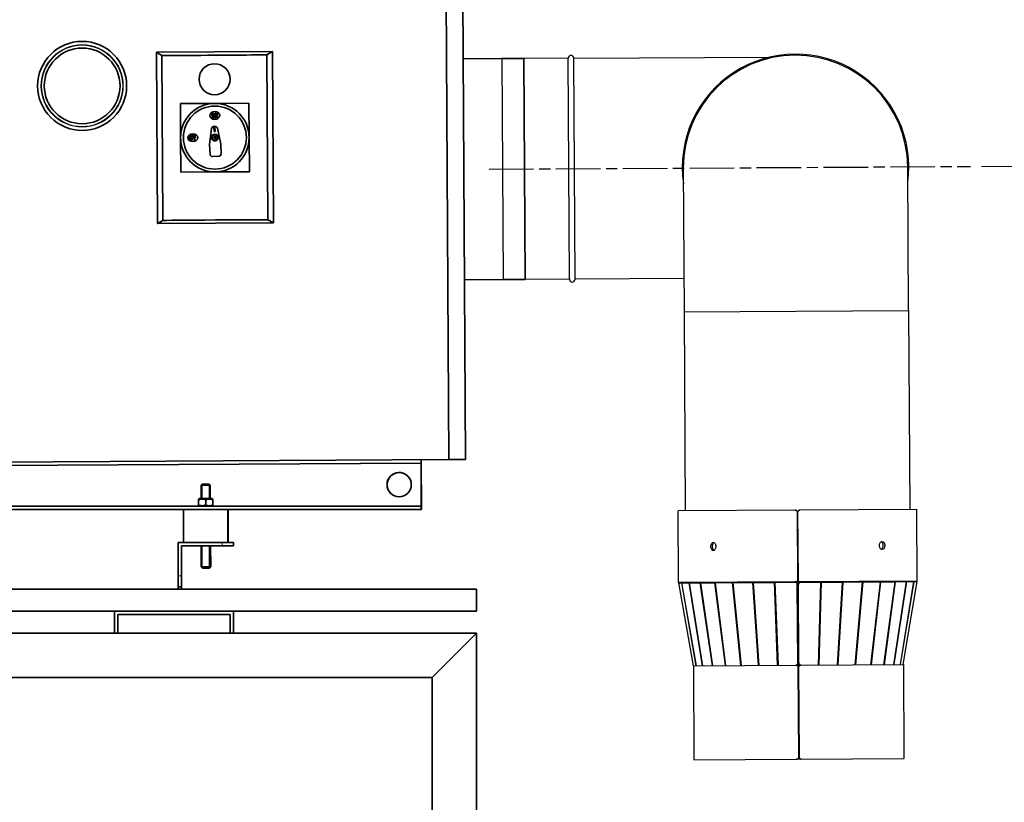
# Model space of a CAD drawing. Header units: millimetres. Extents: x 0 to 5940, y 0 to 4200.
# Tile 17 of 19: x 3872 to 4763, y 2733 to 3441. Entities that reach past the tile are written whole.
import ezdxf

# ---------------------------------------------------------------- set-up
doc = ezdxf.new("R2010")
doc.units = ezdxf.units.MM
doc.header["$LTSCALE"] = 10
doc.linetypes.add('CHAIN', pattern=[0.3543, 0.2362, -0.0295, 0.0591, -0.0295])
doc.linetypes.add('LONG_DASH_DOTTED', pattern=[0.3001, 0.2362, -0.0295, 0.0049, -0.0295])
for name, color, linetype, lineweight, true_color in [('Filettatura(ISO)', 3, 'Continuous', 9, 0x00ff00), ("Linea d'asse(ISO)", 7, 'LONG_DASH_DOTTED', 25, 0x0080ff), ('Quote(ISO)', 7, 'Continuous', 25, 0x80ff00), ('Spigoli tangenti visibili(ISO)', 7, 'Continuous', 15, 0x00803f)]:
    doc.layers.add(name, color=color, linetype=linetype, lineweight=lineweight, true_color=true_color)
doc.layers.add('Spigoli visibili(ISO)', color=7, linetype='Continuous', lineweight=35)
doc.styles.add('Corrente-BSI', font='arial.ttf')
doc.dimstyles.new('DEFAULT-ISO', dxfattribs={"dimscale": 10, "dimtxt": 3.5, "dimasz": 2.5, "dimexe": 1, "dimexo": 1, "dimgap": 0.762, "dimtad": 1, "dimtoh": 1, "dimrnd": 1e-08, "dimtxsty": 'Corrente-BSI', "dimcen": 0.09, "dimdle": 10, "dimclrd": 7, "dimclre": 7, "dimclrt": 7, "dimazin": 2, "dimtfac": 0.571429, "dimtmove": 0, "dimatfit": 3, "dimfxl": 1, "dimtolj": 1, "dimlwd": 5, "dimlwe": 5, "dimarcsym": 0})

# ---------------------------------------------------------------- blocks, each defined once
blk = doc.blocks.new('*D14')
at = {"layer": 'Defpoints', "color": 0, "linetype": 'Continuous', "transparency": 16777216}
for p in [(4732.11, 3308.75), (4952.11, 3308.75), (4196.83, 2270.37)]:
    blk.add_point(p, dxfattribs=at)
at = {"layer": 'Quote(ISO)', "color": 7, "linetype": 'Continuous', "lineweight": 5, "transparency": 16777216}
for p, q in [((4742.11, 3308.75), (4962.11, 3308.75)), ((4952.11, 2295.37), (4952.11, 3283.75)), ((4206.83, 2270.37), (4962.11, 2270.37))]:
    blk.add_line(p, q, dxfattribs=at)
at = {"layer": 'Quote(ISO)', "color": 7, "linetype": 'Continuous', "transparency": 16777216}
for points in [[(4947.95, 3283.75), (4956.28, 3283.75), (4952.11, 3308.75)], [(4947.95, 2295.37), (4956.28, 2295.37), (4952.11, 2270.37)]]:
    blk.add_solid(points, dxfattribs=at)
at = {"layer": 'Quote(ISO)', "color": 7, "linetype": 'Continuous', "lineweight": 9, "transparency": 16777216, "insert": (4908.73, 2738.91), "char_height": 35, "attachment_point": 1, "rotation": 90, "style": 'Corrente-BSI'}
blk.add_mtext('\\A1;1038', dxfattribs=at)
blk = doc.blocks.new('*D16')
at = {"layer": 'Defpoints', "color": 0, "linetype": 'Continuous', "transparency": 16777216}
for p in [(3143.55, 3020.6), (4285.33, 2375.37), (4285.33, 2035.37)]:
    blk.add_point(p, dxfattribs=at)
at = {"layer": 'Quote(ISO)', "color": 7, "linetype": 'Continuous', "lineweight": 5, "transparency": 16777216}
for p, q in [((3143.55, 3010.6), (3143.55, 2025.37)), ((4285.33, 2365.37), (4285.33, 2025.37)), ((3168.55, 2035.37), (4260.33, 2035.37))]:
    blk.add_line(p, q, dxfattribs=at)
at = {"layer": 'Quote(ISO)', "color": 7, "linetype": 'Continuous', "transparency": 16777216}
for points in [[(3168.55, 2039.54), (3168.55, 2031.21), (3143.55, 2035.37)], [(4260.33, 2039.54), (4260.33, 2031.21), (4285.33, 2035.37)]]:
    blk.add_solid(points, dxfattribs=at)
at = {"layer": 'Quote(ISO)', "color": 7, "linetype": 'Continuous', "lineweight": 9, "transparency": 16777216, "insert": (3664, 2078.14), "char_height": 35, "attachment_point": 1, "style": 'Corrente-BSI'}
blk.add_mtext('\\A1;1142', dxfattribs=at)

msp = doc.modelspace()

# ---------------------------------------------------------------- linework, layer by layer
at = {"layer": 'Filettatura(ISO)'}
for p, q in [((4037.071, 3021.115), (4037.071, 3008.171)), ((4043.583, 3008.171), (4043.583, 3021.115)), ((4037.071, 2965.372), (4037.071, 2945.627)), ((4043.583, 2945.627), (4043.583, 2965.372)), ((4044.145, 2945.647), (4044.142, 2946.185))]:
    msp.add_line(p, q, dxfattribs=at)
at = {"layer": "Linea d'asse(ISO)", "linetype": 'CHAIN', "ltscale": 17.075924}
msp.add_line((4296.65, 3306.229), (4732.114, 3308.746), dxfattribs=at)
at = {"layer": 'Spigoli tangenti visibili(ISO)', "color": 6, "linetype": 'Continuous', "lineweight": 25, "true_color": 0xff00ff}
for p, q in [((4373.23, 3406.674), (4550.773, 3407.7)), ((4473.104, 3177.247), (4676.101, 3178.421)), ((4575.529, 2995.836), (4575.532, 2995.836)), ((4575.777, 2995.838), (4575.779, 2995.838)), ((4470.133, 2932.226), (4468.183, 2931.875)), ((4481.604, 2856.951), (4468.183, 2931.875)), ((4472.887, 2932.242), (4470.937, 2931.89)), ((4484.014, 2856.965), (4470.937, 2931.89)), ((4472.974, 2932.242), (4471.112, 2931.891)), ((4484.188, 2856.966), (4471.112, 2931.891)), ((4479.373, 2932.279), (4477.51, 2931.928)), ((4489.787, 2856.998), (4477.51, 2931.928)), ((4479.527, 2932.28), (4477.819, 2931.93)), ((4490.095, 2857), (4477.819, 2931.93)), ((4489.34, 2932.337), (4487.632, 2931.987)), ((4498.682, 2857.05), (4487.632, 2931.987)), ((4489.556, 2932.338), (4488.063, 2931.989)), ((4499.114, 2857.052), (4488.063, 2931.989)), ((4502.429, 2932.413), (4500.937, 2932.064)), ((4510.379, 2857.117), (4500.937, 2932.064)), ((4502.699, 2932.414), (4501.476, 2932.067)), ((4510.918, 2857.12), (4501.476, 2932.067)), ((4518.17, 2932.504), (4516.947, 2932.156)), ((4524.456, 2857.199), (4516.947, 2932.156)), ((4518.484, 2932.505), (4517.575, 2932.16)), ((4525.083, 2857.202), (4517.575, 2932.16)), ((4535.994, 2932.607), (4535.085, 2932.261)), ((4540.406, 2857.291), (4535.085, 2932.261)), ((4536.341, 2932.609), (4535.778, 2932.265)), ((4541.099, 2857.295), (4535.778, 2932.265)), ((4555.26, 2932.718), (4554.698, 2932.375)), ((4557.654, 2857.39), (4554.698, 2932.375)), ((4555.627, 2932.72), (4555.431, 2932.379)), ((4558.388, 2857.395), (4555.431, 2932.379)), ((4573.625, 2932.824), (4573.43, 2932.483)), ((4575.465, 2930.492), (4575.661, 2930.833)), ((4575.884, 2934.837), (4575.882, 2934.837)), ((4576.132, 2934.839), (4576.13, 2934.839)), ((4576.399, 2930.837), (4576.599, 2930.498)), ((4578.611, 2932.513), (4578.412, 2932.852)), ((4594.52, 2857.604), (4596.609, 2932.617)), ((4595.253, 2857.608), (4597.343, 2932.621)), ((4596.41, 2932.956), (4596.609, 2932.617)), ((4596.777, 2932.958), (4597.343, 2932.621)), ((4611.809, 2857.703), (4616.263, 2932.73)), ((4612.502, 2857.707), (4616.956, 2932.734)), ((4615.696, 2933.067), (4616.263, 2932.73)), ((4616.043, 2933.069), (4616.956, 2932.734)), ((4627.824, 2857.796), (4634.466, 2932.836)), ((4628.452, 2857.8), (4635.094, 2932.839)), ((4633.553, 2933.171), (4634.466, 2932.836)), ((4633.867, 2933.172), (4635.094, 2932.839)), ((4641.99, 2857.878), (4650.564, 2932.929)), ((4642.529, 2857.881), (4651.104, 2932.932)), ((4649.338, 2933.262), (4650.564, 2932.929)), ((4649.607, 2933.263), (4651.104, 2932.932)), ((4653.794, 2857.946), (4663.977, 2933.006)), ((4654.226, 2857.949), (4664.409, 2933.009)), ((4662.481, 2933.338), (4663.977, 2933.006)), ((4662.697, 2933.339), (4664.409, 2933.009)), ((4662.812, 2857.998), (4674.222, 2933.066)), ((4663.121, 2858), (4674.53, 2933.067)), ((4668.72, 2858.032), (4680.929, 2933.104)), ((4668.894, 2858.033), (4681.103, 2933.105)), ((4671.304, 2858.047), (4683.857, 2933.121)), ((4672.51, 2933.396), (4674.222, 2933.066)), ((4672.664, 2933.397), (4674.53, 2933.067)), ((4679.063, 2933.434), (4680.929, 2933.104)), ((4679.15, 2933.434), (4681.103, 2933.105)), ((4681.904, 2933.45), (4683.857, 2933.121)), ((4576.136, 2859.776), (4575.941, 2859.435)), ((4576.944, 2859.441), (4576.745, 2859.78)), ((4576.34, 2855.498), (4576.343, 2855.498)), ((4576.588, 2855.5), (4576.59, 2855.5)), ((4576.811, 2774.5), (4576.809, 2774.5)), ((4577.059, 2774.501), (4577.056, 2774.501))]:
    msp.add_line(p, q, dxfattribs=at)
at = {"layer": 'Spigoli tangenti visibili(ISO)'}
for p, q in [((4047.96, 3334.96), (4047.953, 3334.843)), ((4047.962, 3334.625), (4047.954, 3334.742)), ((4048.468, 3335.474), (4048.585, 3335.482)), ((4048.476, 3334.116), (4048.593, 3334.11)), ((4048.803, 3335.476), (4048.687, 3335.483)), ((4048.811, 3334.118), (4048.694, 3334.111)), ((4049.318, 3334.968), (4049.326, 3334.851)), ((4049.32, 3334.633), (4049.326, 3334.749)), ((4055.327, 2968.372), (4055.327, 2965.372)), ((4018.327, 2938.372), (4015.327, 2938.372))]:
    msp.add_line(p, q, dxfattribs=at)
for centre, radius in [((3928.569, 3381.603), 37.25), ((3928.569, 3381.603), 36.75), ((4048.64, 3334.796), 2.764), ((4048.64, 3334.796), 2.206)]:
    msp.add_circle(centre, radius, dxfattribs=at)
for radius, start, end in [(1.382, 172.135271, 188.527101), (1.281, 171.940608, 188.721763), (1.382, 82.135271, 98.527101), (1.281, 81.940608, 98.721763), (1.382, 262.135271, 278.527101), (1.281, 261.940608, 278.721763), (1.281, 351.940608, 8.721763), (1.382, 352.135271, 8.527101)]:
    msp.add_arc((4048.64, 3334.796), radius, start, end, dxfattribs=at)
at = {"layer": 'Spigoli visibili(ISO)'}
for p, q in [((4257.292, 3568.506), (4260.327, 3043.515)), ((4260.327, 3043.515), (4257.292, 3568.506)), ((4272.292, 3568.593), (4275.327, 3043.602)), ((3995.693, 3411.992), (4100.691, 3412.598)), ((4000.709, 3409.208), (3995.693, 3411.992)), ((3996.589, 3256.994), (3995.693, 3411.992)), ((4100.691, 3412.598), (4095.707, 3409.757)), ((4100.691, 3412.598), (4101.587, 3257.601)), ((4001.572, 3259.835), (4000.709, 3409.208)), ((4096.571, 3260.385), (4095.707, 3409.757)), ((4273.231, 3406.096), (4328.23, 3406.414)), ((4329.386, 3206.417), (4328.23, 3406.414)), ((4048.461, 3365.796), (4017.461, 3365.617)), ((4017.461, 3365.617), (4017.64, 3334.617)), ((4079.46, 3365.975), (4048.461, 3365.796)), ((4079.639, 3334.975), (4079.46, 3365.975)), ((4046.017, 3356.031), (4046.031, 3353.532)), ((4046.531, 3353.534), (4046.517, 3356.034)), ((4047.517, 3356.04), (4047.531, 3353.54)), ((4048.031, 3353.543), (4048.017, 3356.043)), ((4049.511, 3357.052), (4049.011, 3357.049)), ((4049.011, 3357.049), (4049.037, 3352.549)), ((4049.037, 3352.549), (4049.537, 3352.552)), ((4050.398, 3354.199), (4049.511, 3357.052)), ((4049.521, 3355.41), (4050.407, 3352.557)), ((4049.537, 3352.552), (4049.521, 3355.41)), ((4050.881, 3357.06), (4050.381, 3357.057)), ((4050.381, 3357.057), (4050.398, 3354.199)), ((4050.407, 3352.557), (4050.907, 3352.56)), ((4050.907, 3352.56), (4050.881, 3357.06)), ((4045.531, 3342.982), (4043.895, 3328.592)), ((4049.009, 3344.82), (4047.434, 3344.755)), ((4048.742, 3344.309), (4047.743, 3344.267)), ((4047.743, 3344.267), (4047.91, 3340.271)), ((4047.91, 3340.271), (4048.909, 3340.312)), ((4048.909, 3340.312), (4048.742, 3344.309)), ((4053.886, 3329.011), (4051.054, 3343.213)), ((4017.64, 3334.617), (4017.819, 3303.618)), ((4025.133, 3335.91), (4025.147, 3333.41)), ((4025.647, 3333.413), (4025.633, 3335.913)), ((4026.633, 3335.919), (4026.647, 3333.419)), ((4027.147, 3333.422), (4027.133, 3335.922)), ((4029.327, 3336.935), (4027.627, 3336.925)), ((4027.627, 3336.925), (4027.653, 3332.425)), ((4027.653, 3332.425), (4028.153, 3332.428)), ((4028.13, 3336.428), (4029.33, 3336.435)), ((4028.137, 3335.178), (4028.13, 3336.428)), ((4029.037, 3335.183), (4028.137, 3335.178)), ((4028.14, 3334.678), (4029.04, 3334.683)), ((4028.153, 3332.428), (4028.14, 3334.678)), ((4029.04, 3334.683), (4029.037, 3335.183)), ((4029.33, 3336.435), (4029.327, 3336.935)), ((4031.527, 3336.947), (4029.827, 3336.938)), ((4029.827, 3336.938), (4029.853, 3332.438)), ((4029.853, 3332.438), (4030.353, 3332.441)), ((4030.33, 3336.44), (4031.53, 3336.447)), ((4030.337, 3335.19), (4030.33, 3336.44)), ((4031.237, 3335.196), (4030.337, 3335.19)), ((4030.34, 3334.69), (4031.24, 3334.696)), ((4030.353, 3332.441), (4030.34, 3334.69)), ((4031.24, 3334.696), (4031.237, 3335.196)), ((4031.53, 3336.447), (4031.527, 3336.947)), ((4047.89, 3335.537), (4048.184, 3335.247)), ((4047.899, 3334.047), (4048.19, 3334.341)), ((4047.953, 3334.843), (4047.924, 3334.846)), ((4047.924, 3334.738), (4047.954, 3334.742)), ((4048.184, 3335.247), (4048.305, 3335.127)), ((4048.19, 3334.341), (4048.309, 3334.462)), ((4048.582, 3335.512), (4048.585, 3335.482)), ((4048.593, 3334.11), (4048.59, 3334.08)), ((4048.687, 3335.483), (4048.69, 3335.512)), ((4048.698, 3334.081), (4048.694, 3334.111)), ((4049.09, 3335.252), (4048.971, 3335.131)), ((4049.095, 3334.346), (4048.974, 3334.465)), ((4049.381, 3335.546), (4049.09, 3335.252)), ((4049.389, 3334.055), (4049.095, 3334.346)), ((4049.355, 3334.854), (4049.326, 3334.851)), ((4049.326, 3334.749), (4049.356, 3334.746)), ((4079.818, 3303.976), (4079.639, 3334.975)), ((4043.895, 3328.592), (4044.271, 3319.6)), ((4054.263, 3320.018), (4053.886, 3329.011)), ((4046.353, 3317.686), (4052.348, 3317.937)), ((4017.819, 3303.618), (4048.819, 3303.797)), ((4048.819, 3303.797), (4079.818, 3303.976)), ((3996.589, 3256.994), (4001.572, 3259.835)), ((4096.571, 3260.385), (4101.587, 3257.601)), ((4101.587, 3257.601), (3996.589, 3256.994)), ((4274.387, 3206.099), (4329.386, 3206.417)), ((4260.327, 3043.515), (3350.342, 3038.255)), ((3370.327, 3035.371), (4235.327, 3040.371)), ((4235.587, 2998.371), (4235.327, 3043.371)), ((4235.327, 3040.371), (4235.327, 3043.371)), ((4235.327, 3001.371), (4235.327, 3040.371)), ((4275.327, 3043.602), (4260.327, 3043.515)), ((4037.327, 3021.371), (4036.327, 3020.371)), ((4044.327, 3020.371), (4036.327, 3020.371)), ((4036.327, 3008.171), (4036.327, 3020.371)), ((4037.327, 3021.371), (4043.327, 3021.371)), ((4043.327, 3021.371), (4044.327, 3020.371)), ((4044.327, 3008.171), (4044.327, 3020.371)), ((4034.527, 3008.171), (4033.827, 3007.766)), ((4033.827, 3007.186), (4033.827, 3007.766)), ((4033.827, 3007.186), (4033.827, 3002.355)), ((4033.827, 3001.775), (4033.827, 3002.355)), ((4034.527, 3001.371), (4033.827, 3001.775)), ((4046.127, 3008.171), (4034.527, 3008.171)), ((4040.327, 3007.186), (4040.327, 3002.355)), ((4046.127, 3008.171), (4046.827, 3007.766)), ((4046.127, 3001.371), (4046.827, 3001.775)), ((4046.827, 3007.766), (4046.827, 3007.186)), ((4046.827, 3007.186), (4046.827, 3002.355)), ((4046.827, 3002.355), (4046.827, 3001.775)), ((3370.327, 3001.371), (4235.327, 3001.371)), ((3370.327, 2998.371), (4235.327, 2998.371)), ((4020.327, 2998.371), (4020.327, 2968.372)), ((4060.327, 2998.371), (4060.327, 2968.372)), ((4060.585, 2998.371), (4060.757, 2968.487)), ((4235.327, 2998.371), (4235.327, 3001.371)), ((4235.327, 2998.371), (4235.587, 2998.371)), ((4055.327, 2968.372), (4015.327, 2968.372)), ((4015.327, 2968.372), (4015.327, 2938.372)), ((4055.327, 2968.372), (4065.327, 2968.372)), ((4060.327, 2968.485), (4060.757, 2968.487)), ((4065.327, 2965.372), (4065.327, 2968.372)), ((4018.327, 2965.372), (4055.327, 2965.372)), ((4018.327, 2938.372), (4018.327, 2965.372)), ((4036.327, 2946.371), (4036.327, 2965.372)), ((4044.327, 2946.371), (4044.327, 2965.372)), ((4044.885, 2946.395), (4044.775, 2965.372)), ((4065.327, 2965.372), (4055.327, 2965.372)), ((4044.327, 2946.371), (4036.327, 2946.371)), ((4037.327, 2945.371), (4036.327, 2946.371)), ((4037.327, 2945.371), (4043.327, 2945.371)), ((4037.891, 2945.355), (4037.875, 2945.371)), ((4037.891, 2945.355), (4040.607, 2945.371)), ((4043.327, 2945.371), (4044.327, 2946.371)), ((4043.343, 2945.386), (4043.891, 2945.389)), ((4043.891, 2945.389), (4044.885, 2946.395)), ((4044.885, 2946.395), (4044.327, 2946.392)), ((4015.327, 2928.372), (4015.327, 2938.372)), ((4018.327, 2938.372), (4018.327, 2928.372)), ((3320.327, 2926.372), (4285.327, 2926.372)), ((4015.327, 2928.372), (4018.327, 2928.372)), ((4015.327, 2926.372), (4015.327, 2928.372)), ((4018.327, 2928.372), (4018.327, 2926.372)), ((4285.327, 2906.372), (4285.327, 2926.372)), ((3647.827, 2906.372), (3957.827, 2906.372)), ((3957.827, 2906.372), (3957.827, 2886.372)), ((4065.327, 2906.372), (3957.827, 2906.372)), ((4065.327, 2886.372), (4065.327, 2906.372)), ((4065.327, 2906.372), (4285.327, 2906.372)), ((3960.827, 2903.372), (4062.327, 2903.372)), ((3960.827, 2886.372), (3960.827, 2903.372)), ((4062.327, 2903.372), (4062.327, 2886.372)), ((3320.327, 2886.372), (4285.327, 2886.372)), ((4245.327, 2846.372), (4285.327, 2886.372)), ((4285.327, 2886.372), (4245.327, 2846.372)), ((4285.327, 2886.372), (4285.327, 2426.372)), ((3360.327, 2846.372), (4245.327, 2846.372)), ((4245.327, 2846.372), (4245.327, 2426.372))]:
    msp.add_line(p, q, dxfattribs=at)
at = {"layer": 'Spigoli visibili(ISO)', "color": 6, "linetype": 'Continuous', "lineweight": 25, "true_color": 0xff00ff}
for p, q in [((4368.23, 3406.645), (4308.231, 3406.298)), ((4308.231, 3406.298), (4309.387, 3206.301)), ((4369.386, 3206.648), (4368.23, 3406.645)), ((4373.23, 3406.674), (4550.773, 3407.7)), ((4374.386, 3206.677), (4373.23, 3406.674)), ((4472.353, 3307.245), (4473.104, 3177.247)), ((4676.101, 3178.421), (4675.349, 3308.418)), ((4369.386, 3206.648), (4309.387, 3206.301)), ((4472.931, 3207.247), (4374.386, 3206.677)), ((4473.104, 3177.247), (4474.144, 2997.25)), ((4676.101, 3178.421), (4677.141, 2998.424)), ((4573.518, 2997.825), (4467.645, 2997.213)), ((4468.02, 2932.214), (4467.645, 2997.213)), ((4573.52, 2997.825), (4573.518, 2997.825)), ((4575.882, 2934.837), (4575.529, 2995.836)), ((4575.884, 2934.837), (4575.532, 2995.836)), ((4575.777, 2995.838), (4576.13, 2934.839)), ((4576.132, 2934.839), (4575.779, 2995.838)), ((4577.768, 2997.849), (4577.765, 2997.849)), ((4683.641, 2998.461), (4577.768, 2997.849)), ((4684.017, 2933.462), (4683.641, 2998.461)), ((4575.636, 2977.836), (4575.881, 2977.838)), ((4573.893, 2932.826), (4468.02, 2932.214)), ((4468.145, 2931.874), (4468.183, 2931.875)), ((4481.565, 2856.951), (4468.145, 2931.874)), ((4468.183, 2931.875), (4470.937, 2931.89)), ((4470.937, 2931.89), (4471.112, 2931.891)), ((4471.112, 2931.891), (4477.51, 2931.928)), ((4477.51, 2931.928), (4477.819, 2931.93)), ((4477.819, 2931.93), (4487.632, 2931.987)), ((4487.632, 2931.987), (4488.063, 2931.989)), ((4488.063, 2931.989), (4500.937, 2932.064)), ((4500.937, 2932.064), (4501.476, 2932.067)), ((4501.476, 2932.067), (4516.947, 2932.156)), ((4516.947, 2932.156), (4517.575, 2932.16)), ((4517.575, 2932.16), (4535.085, 2932.261)), ((4535.085, 2932.261), (4535.778, 2932.265)), ((4535.778, 2932.265), (4554.698, 2932.375)), ((4554.698, 2932.375), (4555.431, 2932.379)), ((4555.431, 2932.379), (4573.43, 2932.483)), ((4573.893, 2932.826), (4573.896, 2932.826)), ((4578.141, 2932.85), (4573.896, 2932.826)), ((4575.941, 2859.435), (4575.465, 2930.492)), ((4576.136, 2859.776), (4575.661, 2930.833)), ((4576.745, 2859.78), (4576.399, 2930.837)), ((4576.944, 2859.441), (4576.599, 2930.498)), ((4578.141, 2932.85), (4578.143, 2932.85)), ((4684.017, 2933.462), (4578.143, 2932.85)), ((4578.611, 2932.513), (4596.609, 2932.617)), ((4596.609, 2932.617), (4597.343, 2932.621)), ((4597.343, 2932.621), (4616.263, 2932.73)), ((4616.263, 2932.73), (4616.956, 2932.734)), ((4616.956, 2932.734), (4634.466, 2932.836)), ((4634.466, 2932.836), (4635.094, 2932.839)), ((4635.094, 2932.839), (4650.564, 2932.929)), ((4650.564, 2932.929), (4651.104, 2932.932)), ((4651.104, 2932.932), (4663.977, 2933.006)), ((4663.977, 2933.006), (4664.409, 2933.009)), ((4664.409, 2933.009), (4674.222, 2933.066)), ((4671.343, 2858.048), (4683.896, 2933.121)), ((4674.222, 2933.066), (4674.53, 2933.067)), ((4674.53, 2933.067), (4680.929, 2933.104)), ((4680.929, 2933.104), (4681.103, 2933.105)), ((4681.103, 2933.105), (4683.857, 2933.121)), ((4683.857, 2933.121), (4683.896, 2933.121)), ((4481.455, 2856.95), (4574.329, 2857.487)), ((4481.455, 2856.95), (4481.947, 2771.951)), ((4574.332, 2857.487), (4574.329, 2857.487)), ((4574.332, 2857.487), (4578.576, 2857.511)), ((4577.798, 2857.847), (4575.106, 2857.831)), ((4575.882, 2858.803), (4575.686, 2858.462)), ((4576.34, 2855.498), (4576.809, 2774.5)), ((4576.811, 2774.5), (4576.343, 2855.498)), ((4576.588, 2855.5), (4577.056, 2774.501)), ((4576.59, 2855.5), (4577.059, 2774.501)), ((4577.011, 2858.809), (4577.21, 2858.471)), ((4578.579, 2857.511), (4578.576, 2857.511)), ((4578.579, 2857.511), (4671.452, 2858.048)), ((4671.452, 2858.048), (4671.944, 2773.05)), ((4481.947, 2771.951), (4574.82, 2772.488)), ((4574.82, 2772.488), (4574.823, 2772.488)), ((4579.068, 2772.513), (4574.823, 2772.488)), ((4579.068, 2772.513), (4579.07, 2772.513)), ((4579.07, 2772.513), (4671.944, 2773.05))]:
    msp.add_line(p, q, dxfattribs=at)
at = {"layer": 'Spigoli visibili(ISO)'}
for centre, radius in [((3928.569, 3381.603), 40.25), ((3928.569, 3381.603), 34.25), ((4048.334, 3387.639), 14), ((4048.64, 3334.796), 31), ((4048.64, 3334.796), 28.5), ((4048.64, 3334.796), 3), ((4048.64, 3334.796), 2.8), ((4215.327, 3020.871), 11)]:
    msp.add_circle(centre, radius, dxfattribs=at)
at = {"layer": 'Spigoli visibili(ISO)', "color": 6, "linetype": 'Continuous', "lineweight": 25, "true_color": 0xff00ff}
for centre, radius, start, end in [((4370.73, 3406.659), 2.5, 0.331186, 180.331186), ((4573.851, 3307.832), 102.5, 352.321243, 188.341129), ((4573.851, 3307.832), 101.5, 0.331186, 180.331186), ((4371.886, 3206.663), 2.5, 180.331186, 0.331186)]:
    msp.add_arc(centre, radius, start, end, dxfattribs=at)
at = {"layer": 'Spigoli visibili(ISO)'}
for centre, radius, start, end in [((4047.017, 3356.037), 1, 0.331186, 180.331186), ((4047.031, 3353.537), 1, 180.331186, 0.331186), ((4047.017, 3356.037), 0.5, 0.331186, 180.331186), ((4047.031, 3353.537), 0.5, 180.331186, 0.331186), ((4047.518, 3342.756), 2, 92.39617, 173.515511), ((4049.093, 3342.822), 2, 11.276829, 92.39617), ((4026.133, 3335.916), 1, 0.331186, 180.331186), ((4026.147, 3333.416), 1, 180.331186, 0.331186), ((4026.133, 3335.916), 0.5, 0.331186, 180.331186), ((4026.147, 3333.416), 0.5, 180.331186, 0.331186), ((4048.64, 3334.796), 0.718, 176.017907, 184.644464), ((4048.64, 3334.796), 0.718, 86.017907, 94.644464), ((4048.64, 3334.796), 0.718, 266.017907, 274.644464), ((4048.64, 3334.796), 0.718, 356.017907, 4.644464), ((4046.269, 3319.684), 2, 182.39617, 272.39617), ((4052.264, 3319.935), 2, 272.39617, 2.39617), ((4215.458, 3020.755), 11, 48.98524, 228.078867)]:
    msp.add_arc(centre, radius, start, end, dxfattribs=at)
for centre, major_axis, ratio, start_param, end_param in [((4048.208, 3409.483), (-47.499, -0.275), 0.0039474, 0, 3.1415927), ((4047.294, 3334.977), (-0.0862, 0.0047), 0.0871391, 3.5966148, 4.9851886), ((4048.623, 3334.491), (-4.983, 0.278), 0.0871557, 4.8506665, 4.991934), ((4048.619, 3335.101), (4.979, 0.335), 0.0871557, 4.432844, 4.5741115), ((4047.296, 3334.6), (0.0861, 0.0057), 0.0871391, 4.4395893, 5.8281632), ((4049.217, 3335.317), (-3.307, 3.667), 0.1736482, 1.3559779, 1.4472402), ((4048.126, 3334.213), (3.705, -3.264), 0.1736482, 1.6943524, 1.7856148), ((4049.223, 3334.282), (3.264, 3.705), 0.1736482, 1.6943524, 1.7856148), ((4048.119, 3335.373), (-3.667, -3.307), 0.1736482, 1.3559779, 1.4472402), ((4048.031, 3335.223), (-0.12, -0.109), 0.8682238, 2.1795921, 2.4968887), ((4048.036, 3334.363), (0.122, -0.107), 0.8682238, 0.644704, 0.9620005), ((4048.206, 3335.4), (-0.107, -0.122), 0.8682238, 0.644704, 0.9620005), ((4048.213, 3334.188), (0.109, -0.12), 0.8682238, 2.1795921, 2.4968887), ((4048.444, 3336.14), (0.0057, -0.0861), 0.0871391, 4.4395893, 5.8281632), ((4048.945, 3334.817), (0.335, -4.979), 0.0871557, 4.432844, 4.5741115), ((4048.945, 3334.779), (-0.278, -4.983), 0.0871557, 4.8506665, 4.991934), ((4048.459, 3333.45), (-0.0047, -0.0862), 0.0871391, 3.5966148, 4.9851886), ((4048.335, 3334.813), (0.278, 4.983), 0.0871557, 4.8506665, 4.991934), ((4048.335, 3334.776), (-0.335, 4.979), 0.0871557, 4.432844, 4.5741115), ((4048.82, 3336.142), (0.0047, 0.0862), 0.0871391, 3.5966148, 4.9851886), ((4048.836, 3333.453), (-0.0057, 0.0861), 0.0871391, 4.4395893, 5.8281632), ((4049.16, 3334.219), (3.667, 3.307), 0.1736482, 1.3559779, 1.4472402), ((4049.066, 3335.405), (-0.109, 0.12), 0.8682238, 2.1795921, 2.4968887), ((4049.073, 3334.193), (0.107, 0.122), 0.8682238, 0.644704, 0.9620005), ((4049.154, 3335.379), (-3.705, 3.264), 0.1736482, 1.6943524, 1.7856148), ((4049.243, 3335.23), (-0.122, 0.107), 0.8682238, 0.644704, 0.9620005), ((4049.248, 3334.37), (0.12, 0.109), 0.8682238, 2.1795921, 2.4968887), ((4048.057, 3335.31), (-3.264, -3.705), 0.1736482, 1.6943524, 1.7856148), ((4048.063, 3334.276), (3.307, -3.667), 0.1736482, 1.3559779, 1.4472402), ((4048.66, 3334.492), (-4.979, -0.335), 0.0871557, 4.432844, 4.5741115), ((4048.657, 3335.101), (4.983, -0.278), 0.0871557, 4.8506665, 4.991934), ((4049.983, 3334.992), (-0.0861, -0.0057), 0.0871391, 4.4395893, 5.8281632), ((4049.986, 3334.616), (0.0862, -0.0047), 0.0871391, 3.5966148, 4.9851886), ((4049.071, 3260.11), (-47.499, -0.275), 0.0039474, 3.1415927, 6.2831853)]:
    msp.add_ellipse(centre, major_axis=major_axis, ratio=ratio, start_param=start_param, end_param=end_param, dxfattribs=at)
for centre, major_axis in [((4048.524, 3354.796), (-4.5, -0.026)), ((4028.64, 3334.681), (4.5, 0.026))]:
    msp.add_ellipse(centre, major_axis=major_axis, ratio=0.7777778, dxfattribs=at)
at = {"layer": 'Spigoli visibili(ISO)', "color": 6, "linetype": 'Continuous', "lineweight": 25, "true_color": 0xff00ff}
for centre, major_axis, start_param, end_param in [((4573.475, 2930.512), (1.736, -0.994), 0.518215, 2.1052192), ((4573.67, 2930.853), (-1.736, 0.994), 3.6598076, 5.2468118), ((4578.389, 2930.881), (-1.724, -1.014), 4.1779661, 5.7649703), ((4578.589, 2930.542), (1.724, 1.014), 1.0363735, 2.6233777), ((4573.951, 2859.456), (1.736, -0.994), 5.2468118, 6.8014003), ((4574.146, 2859.797), (1.736, -0.994), 0, 0.518215), ((4578.735, 2859.823), (-1.724, -1.014), 5.7649703, 6.2831853), ((4578.934, 2859.484), (-1.724, -1.014), 5.7649703, 7.3195588)]:
    msp.add_ellipse(centre, major_axis=major_axis, ratio=0.9804845, start_param=start_param, end_param=end_param, dxfattribs=at)
at = {"layer": 'Spigoli visibili(ISO)'}
for points, weights in [([(4047.924, 3334.846), (4047.724, 3334.893), (4047.372, 3334.976)], [1, 1.04282988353, 1.00343209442]), ([(4047.374, 3334.602), (4047.725, 3334.689), (4047.924, 3334.738)], [1.00343209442, 1.04282988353, 1]), ([(4048.446, 3336.062), (4048.533, 3335.711), (4048.582, 3335.512)], [1.00343209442, 1.04282988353, 1]), ([(4048.59, 3334.08), (4048.543, 3333.88), (4048.46, 3333.528)], [1, 1.04282988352, 1.00343209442]), ([(4048.69, 3335.512), (4048.736, 3335.712), (4048.819, 3336.064)], [1, 1.04282988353, 1.00343209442]), ([(4048.834, 3333.53), (4048.747, 3333.882), (4048.698, 3334.081)], [1.00343209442, 1.04282988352, 1]), ([(4049.906, 3334.99), (4049.555, 3334.903), (4049.355, 3334.854)], [1.00343209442, 1.04282988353, 1]), ([(4049.356, 3334.746), (4049.556, 3334.7), (4049.908, 3334.617)], [1, 1.04282988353, 1.00343209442]), ([(4040.327, 3007.186), (4037.077, 3008.269), (4033.827, 3007.186)], [1, 1.15470053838, 1]), ([(4033.827, 3002.355), (4037.077, 3001.272), (4040.327, 3002.355)], [1, 1.15470053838, 1]), ([(4046.827, 3007.186), (4043.577, 3008.269), (4040.327, 3007.186)], [1, 1.15470053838, 1]), ([(4040.327, 3002.355), (4043.577, 3001.272), (4046.827, 3002.355)], [1, 1.15470053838, 1])]:
    msp.add_rational_spline(points, weights, degree=2, dxfattribs=at)
for points, knots in [([(4048.305, 3335.127), (4048.304, 3335.113), (4048.302, 3335.1), (4048.292, 3335.057), (4048.281, 3335.029), (4048.253, 3334.979), (4048.235, 3334.955), (4048.193, 3334.913), (4048.169, 3334.896), (4048.12, 3334.868), (4048.089, 3334.856), (4048.026, 3334.842), (4047.994, 3334.84), (4047.965, 3334.842), (4047.961, 3334.842), (4047.957, 3334.843), (4047.953, 3334.843)], [-0.049564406, -0.049564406, -0.049564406, -0.049564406, -0.045490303, -0.045490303, -0.037001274, -0.037001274, -0.028512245, -0.028512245, -0.020023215, -0.020023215, -0.010011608, -0.010011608, 0, 0, 0, 0.001267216, 0.001267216, 0.001267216, 0.001267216]), ([(4047.954, 3334.742), (4047.958, 3334.742), (4047.961, 3334.742), (4047.995, 3334.745), (4048.027, 3334.743), (4048.09, 3334.73), (4048.121, 3334.718), (4048.171, 3334.691), (4048.194, 3334.674), (4048.237, 3334.633), (4048.255, 3334.609), (4048.283, 3334.56), (4048.295, 3334.531), (4048.305, 3334.489), (4048.307, 3334.475), (4048.309, 3334.462)], [-0.075269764, -0.075269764, -0.075269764, -0.075269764, -0.074002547, -0.074002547, -0.063990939, -0.063990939, -0.053979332, -0.053979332, -0.045490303, -0.045490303, -0.037001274, -0.037001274, -0.028512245, -0.028512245, -0.024438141, -0.024438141, -0.024438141, -0.024438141]), ([(4048.178, 3335.199), (4048.179, 3335.189), (4048.18, 3335.179), (4048.179, 3335.143), (4048.174, 3335.116), (4048.153, 3335.065), (4048.138, 3335.041), (4048.101, 3335.004), (4048.078, 3334.988), (4048.027, 3334.966), (4047.999, 3334.96), (4047.969, 3334.959), (4047.964, 3334.96), (4047.96, 3334.96)], [-0.114673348, -0.114673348, -0.114673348, -0.114673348, -0.11177043, -0.11177043, -0.103960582, -0.103960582, -0.096150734, -0.096150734, -0.088291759, -0.088291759, -0.080432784, -0.080432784, -0.079106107, -0.079106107, -0.079106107, -0.079106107]), ([(4047.962, 3334.625), (4047.988, 3334.626), (4048.016, 3334.623), (4048.069, 3334.605), (4048.093, 3334.59), (4048.132, 3334.555), (4048.15, 3334.533), (4048.174, 3334.483), (4048.181, 3334.456), (4048.184, 3334.417), (4048.184, 3334.403), (4048.182, 3334.388)], [-0.127648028, -0.127648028, -0.127648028, -0.127648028, -0.119743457, -0.119743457, -0.111838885, -0.111838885, -0.104024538, -0.104024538, -0.09621019, -0.09621019, -0.092121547, -0.092121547, -0.092121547, -0.092121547]), ([(4048.468, 3335.474), (4048.47, 3335.448), (4048.466, 3335.42), (4048.448, 3335.367), (4048.433, 3335.343), (4048.399, 3335.304), (4048.377, 3335.286), (4048.327, 3335.262), (4048.3, 3335.255), (4048.26, 3335.252), (4048.246, 3335.252), (4048.232, 3335.254)], [-0.127648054, -0.127648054, -0.127648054, -0.127648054, -0.119743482, -0.119743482, -0.111838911, -0.111838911, -0.104024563, -0.104024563, -0.096210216, -0.096210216, -0.092121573, -0.092121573, -0.092121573, -0.092121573]), ([(4048.237, 3334.334), (4048.247, 3334.335), (4048.257, 3334.336), (4048.293, 3334.336), (4048.32, 3334.331), (4048.371, 3334.31), (4048.395, 3334.294), (4048.432, 3334.257), (4048.448, 3334.234), (4048.47, 3334.183), (4048.476, 3334.156), (4048.477, 3334.125), (4048.477, 3334.121), (4048.476, 3334.116)], [-0.114673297, -0.114673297, -0.114673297, -0.114673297, -0.111770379, -0.111770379, -0.103960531, -0.103960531, -0.096150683, -0.096150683, -0.088291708, -0.088291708, -0.080432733, -0.080432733, -0.079106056, -0.079106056, -0.079106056, -0.079106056]), ([(4048.585, 3335.482), (4048.585, 3335.478), (4048.586, 3335.475), (4048.588, 3335.441), (4048.587, 3335.409), (4048.573, 3335.346), (4048.562, 3335.315), (4048.534, 3335.265), (4048.517, 3335.242), (4048.476, 3335.199), (4048.452, 3335.181), (4048.403, 3335.153), (4048.375, 3335.141), (4048.333, 3335.131), (4048.319, 3335.129), (4048.305, 3335.127)], [-0.075269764, -0.075269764, -0.075269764, -0.075269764, -0.074002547, -0.074002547, -0.063990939, -0.063990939, -0.053979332, -0.053979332, -0.045490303, -0.045490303, -0.037001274, -0.037001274, -0.028512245, -0.028512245, -0.024438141, -0.024438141, -0.024438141, -0.024438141]), ([(4048.309, 3334.462), (4048.323, 3334.46), (4048.336, 3334.458), (4048.379, 3334.448), (4048.407, 3334.437), (4048.457, 3334.41), (4048.481, 3334.391), (4048.523, 3334.35), (4048.54, 3334.326), (4048.568, 3334.276), (4048.58, 3334.246), (4048.594, 3334.183), (4048.596, 3334.151), (4048.594, 3334.121), (4048.594, 3334.117), (4048.593, 3334.114), (4048.593, 3334.11)], [-0.049564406, -0.049564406, -0.049564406, -0.049564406, -0.045490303, -0.045490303, -0.037001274, -0.037001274, -0.028512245, -0.028512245, -0.020023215, -0.020023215, -0.010011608, -0.010011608, 0, 0, 0, 0.001267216, 0.001267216, 0.001267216, 0.001267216]), ([(4048.971, 3335.131), (4048.957, 3335.132), (4048.943, 3335.134), (4048.901, 3335.144), (4048.872, 3335.155), (4048.823, 3335.183), (4048.798, 3335.201), (4048.757, 3335.243), (4048.74, 3335.267), (4048.712, 3335.316), (4048.7, 3335.347), (4048.686, 3335.41), (4048.684, 3335.442), (4048.686, 3335.471), (4048.686, 3335.475), (4048.686, 3335.479), (4048.687, 3335.483)], [-0.049564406, -0.049564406, -0.049564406, -0.049564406, -0.045490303, -0.045490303, -0.037001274, -0.037001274, -0.028512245, -0.028512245, -0.020023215, -0.020023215, -0.010011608, -0.010011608, 0, 0, 0, 0.001267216, 0.001267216, 0.001267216, 0.001267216]), ([(4048.694, 3334.111), (4048.694, 3334.114), (4048.694, 3334.118), (4048.691, 3334.151), (4048.693, 3334.183), (4048.706, 3334.246), (4048.718, 3334.277), (4048.745, 3334.327), (4048.762, 3334.351), (4048.803, 3334.393), (4048.827, 3334.412), (4048.876, 3334.44), (4048.905, 3334.451), (4048.947, 3334.462), (4048.961, 3334.464), (4048.974, 3334.465)], [-0.075269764, -0.075269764, -0.075269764, -0.075269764, -0.074002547, -0.074002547, -0.063990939, -0.063990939, -0.053979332, -0.053979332, -0.045490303, -0.045490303, -0.037001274, -0.037001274, -0.028512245, -0.028512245, -0.024438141, -0.024438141, -0.024438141, -0.024438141]), ([(4049.042, 3335.258), (4049.032, 3335.257), (4049.023, 3335.256), (4048.987, 3335.257), (4048.959, 3335.262), (4048.908, 3335.283), (4048.885, 3335.298), (4048.847, 3335.335), (4048.831, 3335.358), (4048.809, 3335.409), (4048.804, 3335.437), (4048.803, 3335.467), (4048.803, 3335.472), (4048.803, 3335.476)], [-0.114673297, -0.114673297, -0.114673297, -0.114673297, -0.111770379, -0.111770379, -0.103960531, -0.103960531, -0.096150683, -0.096150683, -0.088291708, -0.088291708, -0.080432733, -0.080432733, -0.079106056, -0.079106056, -0.079106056, -0.079106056]), ([(4048.811, 3334.118), (4048.81, 3334.144), (4048.813, 3334.173), (4048.831, 3334.225), (4048.846, 3334.25), (4048.881, 3334.289), (4048.903, 3334.306), (4048.953, 3334.331), (4048.98, 3334.338), (4049.019, 3334.341), (4049.034, 3334.341), (4049.048, 3334.339)], [-0.127648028, -0.127648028, -0.127648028, -0.127648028, -0.119743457, -0.119743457, -0.111838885, -0.111838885, -0.104024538, -0.104024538, -0.09621019, -0.09621019, -0.092121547, -0.092121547, -0.092121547, -0.092121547]), ([(4049.326, 3334.851), (4049.322, 3334.851), (4049.318, 3334.85), (4049.285, 3334.848), (4049.253, 3334.849), (4049.19, 3334.863), (4049.159, 3334.874), (4049.109, 3334.902), (4049.085, 3334.919), (4049.043, 3334.96), (4049.024, 3334.984), (4048.996, 3335.033), (4048.985, 3335.061), (4048.974, 3335.103), (4048.972, 3335.117), (4048.971, 3335.131)], [-0.075269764, -0.075269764, -0.075269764, -0.075269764, -0.074002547, -0.074002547, -0.063990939, -0.063990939, -0.053979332, -0.053979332, -0.045490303, -0.045490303, -0.037001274, -0.037001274, -0.028512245, -0.028512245, -0.024438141, -0.024438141, -0.024438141, -0.024438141]), ([(4048.974, 3334.465), (4048.976, 3334.479), (4048.978, 3334.493), (4048.988, 3334.535), (4048.999, 3334.564), (4049.026, 3334.613), (4049.045, 3334.638), (4049.086, 3334.679), (4049.11, 3334.696), (4049.16, 3334.724), (4049.19, 3334.736), (4049.253, 3334.75), (4049.285, 3334.752), (4049.315, 3334.75), (4049.319, 3334.75), (4049.322, 3334.75), (4049.326, 3334.749)], [-0.049564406, -0.049564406, -0.049564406, -0.049564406, -0.045490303, -0.045490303, -0.037001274, -0.037001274, -0.028512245, -0.028512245, -0.020023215, -0.020023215, -0.010011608, -0.010011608, 0, 0, 0, 0.001267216, 0.001267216, 0.001267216, 0.001267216]), ([(4049.318, 3334.968), (4049.292, 3334.966), (4049.263, 3334.97), (4049.211, 3334.988), (4049.186, 3335.003), (4049.147, 3335.037), (4049.13, 3335.06), (4049.105, 3335.109), (4049.098, 3335.136), (4049.095, 3335.176), (4049.095, 3335.19), (4049.097, 3335.204)], [-0.127648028, -0.127648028, -0.127648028, -0.127648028, -0.119743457, -0.119743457, -0.111838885, -0.111838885, -0.104024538, -0.104024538, -0.09621019, -0.09621019, -0.092121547, -0.092121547, -0.092121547, -0.092121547]), ([(4049.102, 3334.394), (4049.101, 3334.404), (4049.1, 3334.413), (4049.1, 3334.449), (4049.105, 3334.477), (4049.126, 3334.528), (4049.142, 3334.551), (4049.179, 3334.589), (4049.202, 3334.605), (4049.253, 3334.627), (4049.28, 3334.632), (4049.311, 3334.633), (4049.315, 3334.633), (4049.32, 3334.633)], [-0.114673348, -0.114673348, -0.114673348, -0.114673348, -0.11177043, -0.11177043, -0.103960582, -0.103960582, -0.096150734, -0.096150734, -0.088291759, -0.088291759, -0.080432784, -0.080432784, -0.079106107, -0.079106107, -0.079106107, -0.079106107])]:
    msp.add_open_spline(points, degree=3, knots=knots, dxfattribs=at)
at = {"layer": 'Spigoli visibili(ISO)', "color": 6, "linetype": 'Continuous', "lineweight": 25, "true_color": 0xff00ff}
for points, knots in [([(4573.518, 2997.825), (4573.769, 2997.826), (4574.037, 2997.777), (4574.531, 2997.576), (4574.757, 2997.424), (4575.114, 2997.07), (4575.269, 2996.846), (4575.476, 2996.355), (4575.528, 2996.087), (4575.529, 2995.836)], [0.30140467, 0.30140467, 0.30140467, 0.30140467, 0.37674742, 0.37674742, 0.45209018, 0.45209018, 0.52742769, 0.52742769, 0.6027652, 0.6027652, 0.6027652, 0.6027652]), ([(4575.532, 2995.836), (4575.53, 2996.087), (4575.478, 2996.355), (4575.271, 2996.846), (4575.116, 2997.07), (4574.759, 2997.424), (4574.533, 2997.576), (4574.039, 2997.777), (4573.771, 2997.826), (4573.52, 2997.825)], [0.60276773, 0.60276773, 0.60276773, 0.60276773, 0.67810525, 0.67810525, 0.75344277, 0.75344277, 0.82878573, 0.82878573, 0.90412869, 0.90412869, 0.90412869, 0.90412869]), ([(4577.765, 2997.849), (4577.514, 2997.848), (4577.247, 2997.796), (4576.755, 2997.589), (4576.531, 2997.434), (4576.178, 2997.077), (4576.025, 2996.851), (4575.824, 2996.357), (4575.776, 2996.089), (4575.777, 2995.838)], [0.90417451, 0.90417451, 0.90417451, 0.90417451, 0.97951747, 0.97951747, 1.05486043, 1.05486043, 1.13019795, 1.13019795, 1.20553547, 1.20553547, 1.20553547, 1.20553547]), ([(4575.779, 2995.838), (4575.778, 2996.089), (4575.826, 2996.357), (4576.028, 2996.851), (4576.18, 2997.077), (4576.533, 2997.434), (4576.757, 2997.589), (4577.249, 2997.796), (4577.517, 2997.848), (4577.768, 2997.849)], [1.2055304, 1.2055304, 1.2055304, 1.2055304, 1.28086791, 1.28086791, 1.35620542, 1.35620542, 1.43154818, 1.43154818, 1.50689093, 1.50689093, 1.50689093, 1.50689093]), ([(4497.03, 2964.882), (4497.027, 2965.321), (4497.084, 2965.791), (4497.324, 2966.654), (4497.507, 2967.049), (4497.933, 2967.673), (4498.204, 2967.944), (4498.804, 2968.304), (4499.133, 2968.394), (4499.755, 2968.398), (4500.089, 2968.312), (4500.708, 2967.958), (4500.993, 2967.69), (4501.447, 2967.072), (4501.645, 2966.679), (4501.91, 2965.818), (4501.977, 2965.35), (4501.979, 2964.911), (4501.982, 2964.471), (4501.92, 2964.002), (4501.665, 2963.138), (4501.472, 2962.743), (4501.026, 2962.119), (4500.744, 2961.848), (4500.128, 2961.488), (4499.795, 2961.398), (4499.174, 2961.394), (4498.844, 2961.48), (4498.24, 2961.834), (4497.965, 2962.102), (4497.532, 2962.721), (4497.345, 2963.113), (4497.095, 2963.974), (4497.032, 2964.442), (4497.03, 2964.882)], [-1.054802, -1.054802, -1.054802, -1.054802, -0.9229517, -0.9229517, -0.7911015, -0.7911015, -0.6592512, -0.6592512, -0.527401, -0.527401, -0.3955507, -0.3955507, -0.2637005, -0.2637005, -0.1318502, -0.1318502, 0, 0, 0, 0.1318502, 0.1318502, 0.2637005, 0.2637005, 0.3955507, 0.3955507, 0.527401, 0.527401, 0.6592512, 0.6592512, 0.7911015, 0.7911015, 0.9229517, 0.9229517, 1.054802, 1.054802, 1.054802, 1.054802]), ([(4500.155, 2968.254), (4500.075, 2968.219), (4499.996, 2968.179), (4499.619, 2967.952), (4499.347, 2967.681), (4498.922, 2967.057), (4498.739, 2966.662), (4498.499, 2965.799), (4498.442, 2965.33), (4498.445, 2964.89)], [0.62528805, 0.62528805, 0.62528805, 0.62528805, 0.6592531, 0.6592531, 0.79110372, 0.79110372, 0.92295435, 0.92295435, 1.05480497, 1.05480497, 1.05480497, 1.05480497]), ([(4649.682, 2965.764), (4649.679, 2966.204), (4649.741, 2966.673), (4649.996, 2967.537), (4650.19, 2967.931), (4650.635, 2968.555), (4650.918, 2968.826), (4651.533, 2969.187), (4651.866, 2969.277), (4652.487, 2969.281), (4652.817, 2969.195), (4653.421, 2968.841), (4653.696, 2968.573), (4654.129, 2967.954), (4654.316, 2967.562), (4654.566, 2966.701), (4654.629, 2966.232), (4654.632, 2965.793)], [1.054802, 1.054802, 1.054802, 1.054802, 1.1866522, 1.1866522, 1.3185024, 1.3185024, 1.4503527, 1.4503527, 1.5822029, 1.5822029, 1.7140532, 1.7140532, 1.8459034, 1.8459034, 1.9777537, 1.9777537, 2.1096039, 2.1096039, 2.1096039, 2.1096039]), ([(4654.632, 2965.793), (4654.634, 2965.353), (4654.577, 2964.884), (4654.337, 2964.021), (4654.154, 2963.626), (4653.728, 2963.002), (4653.457, 2962.731), (4652.857, 2962.37), (4652.528, 2962.281), (4651.906, 2962.277), (4651.572, 2962.363), (4650.953, 2962.717), (4650.668, 2962.984), (4650.215, 2963.603), (4650.016, 2963.996), (4649.751, 2964.856), (4649.684, 2965.325), (4649.682, 2965.764)], [0, 0, 0, 0, 0.1318502, 0.1318502, 0.2637005, 0.2637005, 0.3955507, 0.3955507, 0.527401, 0.527401, 0.6592512, 0.6592512, 0.7911015, 0.7911015, 0.9229517, 0.9229517, 1.054802, 1.054802, 1.054802, 1.054802]), ([(4653.217, 2965.785), (4653.214, 2966.224), (4653.151, 2966.693), (4652.902, 2967.554), (4652.714, 2967.946), (4652.281, 2968.565), (4652.007, 2968.833), (4651.627, 2969.055), (4651.548, 2969.095), (4651.467, 2969.128)], [0, 0, 0, 0, 0.13185062, 0.13185062, 0.26370125, 0.26370125, 0.39555187, 0.39555187, 0.42951692, 0.42951692, 0.42951692, 0.42951692]), ([(4651.506, 2962.421), (4651.586, 2962.456), (4651.665, 2962.496), (4652.042, 2962.723), (4652.314, 2962.994), (4652.739, 2963.618), (4652.922, 2964.012), (4653.162, 2964.876), (4653.219, 2965.345), (4653.217, 2965.785)], [1.68009302, 1.68009302, 1.68009302, 1.68009302, 1.71405807, 1.71405807, 1.84590869, 1.84590869, 1.97775931, 1.97775931, 2.10960994, 2.10960994, 2.10960994, 2.10960994]), ([(4498.445, 2964.89), (4498.447, 2964.451), (4498.51, 2963.982), (4498.76, 2963.121), (4498.947, 2962.729), (4499.38, 2962.11), (4499.654, 2961.842), (4500.034, 2961.62), (4500.114, 2961.58), (4500.194, 2961.547)], [-1.05480497, -1.05480497, -1.05480497, -1.05480497, -0.92295435, -0.92295435, -0.79110372, -0.79110372, -0.6592531, -0.6592531, -0.62528805, -0.62528805, -0.62528805, -0.62528805]), ([(4575.882, 2934.837), (4575.883, 2934.586), (4575.835, 2934.318), (4575.633, 2933.824), (4575.481, 2933.598), (4575.128, 2933.241), (4574.904, 2933.086), (4574.412, 2932.879), (4574.145, 2932.827), (4573.893, 2932.826)], [0.6027652, 0.6027652, 0.6027652, 0.6027652, 0.67810271, 0.67810271, 0.75344022, 0.75344022, 0.82878298, 0.82878298, 0.90412573, 0.90412573, 0.90412573, 0.90412573]), ([(4573.896, 2932.826), (4574.147, 2932.827), (4574.414, 2932.879), (4574.906, 2933.086), (4575.13, 2933.241), (4575.483, 2933.598), (4575.636, 2933.824), (4575.837, 2934.318), (4575.886, 2934.586), (4575.884, 2934.837)], [0.30140678, 0.30140678, 0.30140678, 0.30140678, 0.37674974, 0.37674974, 0.4520927, 0.4520927, 0.52743021, 0.52743021, 0.60276773, 0.60276773, 0.60276773, 0.60276773]), ([(4576.13, 2934.839), (4576.131, 2934.587), (4576.183, 2934.32), (4576.39, 2933.828), (4576.545, 2933.604), (4576.902, 2933.251), (4577.128, 2933.099), (4577.622, 2932.897), (4577.89, 2932.849), (4578.141, 2932.85)], [1.20553547, 1.20553547, 1.20553547, 1.20553547, 1.28087299, 1.28087299, 1.3562105, 1.3562105, 1.43155346, 1.43155346, 1.50689642, 1.50689642, 1.50689642, 1.50689642]), ([(4578.143, 2932.85), (4577.892, 2932.849), (4577.624, 2932.897), (4577.13, 2933.099), (4576.904, 2933.251), (4576.547, 2933.604), (4576.392, 2933.828), (4576.185, 2934.32), (4576.133, 2934.588), (4576.132, 2934.839)], [0.90416987, 0.90416987, 0.90416987, 0.90416987, 0.97951262, 0.97951262, 1.05485538, 1.05485538, 1.13019289, 1.13019289, 1.2055304, 1.2055304, 1.2055304, 1.2055304]), ([(4574.329, 2857.487), (4574.58, 2857.488), (4574.848, 2857.44), (4575.342, 2857.238), (4575.568, 2857.086), (4575.925, 2856.733), (4576.08, 2856.509), (4576.287, 2856.017), (4576.339, 2855.75), (4576.34, 2855.498)], [0.90420552, 0.90420552, 0.90420552, 0.90420552, 0.97954985, 0.97954985, 1.05489419, 1.05489419, 1.13023175, 1.13023175, 1.20556931, 1.20556931, 1.20556931, 1.20556931]), ([(4576.343, 2855.498), (4576.342, 2855.75), (4576.29, 2856.017), (4576.083, 2856.509), (4575.928, 2856.733), (4575.571, 2857.086), (4575.345, 2857.238), (4574.851, 2857.44), (4574.583, 2857.488), (4574.332, 2857.487)], [1.20557679, 1.20557679, 1.20557679, 1.20557679, 1.28091436, 1.28091436, 1.35625193, 1.35625193, 1.43159657, 1.43159657, 1.50694121, 1.50694121, 1.50694121, 1.50694121]), ([(4578.576, 2857.511), (4578.325, 2857.51), (4578.058, 2857.458), (4577.566, 2857.251), (4577.342, 2857.096), (4576.989, 2856.739), (4576.836, 2856.513), (4576.635, 2856.019), (4576.586, 2855.751), (4576.588, 2855.5)], [0.30142397, 0.30142397, 0.30142397, 0.30142397, 0.37676861, 0.37676861, 0.45211325, 0.45211325, 0.52745082, 0.52745082, 0.6027884, 0.6027884, 0.6027884, 0.6027884]), ([(4576.59, 2855.5), (4576.589, 2855.751), (4576.638, 2856.019), (4576.839, 2856.513), (4576.992, 2856.739), (4577.345, 2857.096), (4577.569, 2857.251), (4578.06, 2857.458), (4578.328, 2857.51), (4578.579, 2857.511)], [0.60278466, 0.60278466, 0.60278466, 0.60278466, 0.67812222, 0.67812222, 0.75345978, 0.75345978, 0.82880412, 0.82880412, 0.90414845, 0.90414845, 0.90414845, 0.90414845]), ([(4576.809, 2774.5), (4576.81, 2774.249), (4576.761, 2773.981), (4576.56, 2773.487), (4576.408, 2773.261), (4576.055, 2772.904), (4575.831, 2772.748), (4575.339, 2772.541), (4575.071, 2772.49), (4574.82, 2772.488)], [1.20556931, 1.20556931, 1.20556931, 1.20556931, 1.28090687, 1.28090687, 1.35624444, 1.35624444, 1.43158877, 1.43158877, 1.50693311, 1.50693311, 1.50693311, 1.50693311]), ([(4574.823, 2772.488), (4575.074, 2772.49), (4575.342, 2772.541), (4575.833, 2772.748), (4576.057, 2772.904), (4576.41, 2773.261), (4576.563, 2773.487), (4576.764, 2773.981), (4576.813, 2774.249), (4576.811, 2774.5)], [0.90421237, 0.90421237, 0.90421237, 0.90421237, 0.97955701, 0.97955701, 1.05490165, 1.05490165, 1.13023922, 1.13023922, 1.20557679, 1.20557679, 1.20557679, 1.20557679]), ([(4577.056, 2774.501), (4577.057, 2774.25), (4577.109, 2773.983), (4577.316, 2773.491), (4577.471, 2773.267), (4577.829, 2772.914), (4578.054, 2772.761), (4578.548, 2772.56), (4578.816, 2772.511), (4579.068, 2772.513)], [0.6027884, 0.6027884, 0.6027884, 0.6027884, 0.67812597, 0.67812597, 0.75346354, 0.75346354, 0.82880818, 0.82880818, 0.90415282, 0.90415282, 0.90415282, 0.90415282]), ([(4579.07, 2772.513), (4578.819, 2772.511), (4578.551, 2772.56), (4578.057, 2772.761), (4577.831, 2772.914), (4577.474, 2773.267), (4577.319, 2773.491), (4577.112, 2773.983), (4577.06, 2774.25), (4577.059, 2774.501)], [0.30142086, 0.30142086, 0.30142086, 0.30142086, 0.3767652, 0.3767652, 0.45210953, 0.45210953, 0.52744709, 0.52744709, 0.60278466, 0.60278466, 0.60278466, 0.60278466])]:
    msp.add_open_spline(points, degree=3, knots=knots, dxfattribs=at)
for points in [[(4468.145, 2931.874), (4468.798, 2931.991), (4469.452, 2932.109), (4470.106, 2932.226)], [(4681.931, 2933.45), (4682.586, 2933.34), (4683.241, 2933.231), (4683.896, 2933.121)]]:
    msp.add_open_spline(points, degree=3, dxfattribs=at)

# ---------------------------------------------------------------- dimensions: what is measured, and where the dimension line sits
at = {"layer": 'Quote(ISO)', "color": 7, "linetype": 'Continuous', "lineweight": 9}
dim = msp.add_linear_dim(base=(4952.114, 3308.746), p1=(4196.827, 2270.372), p2=(4732.114, 3308.746), angle=90, dimstyle='DEFAULT-ISO', override={"dimgap": 0.762, "dimtoh": 0, "dimdec": 0, "dimtol": 0, "dimlim": 0, "dimtp": 0, "dimtm": 0, "dimtdec": 0, "dimtofl": 0, "dimatfit": 1}, dxfattribs=at)
dim.commit()
dim.dimension.update_dxf_attribs({"geometry": '*D14', "text_midpoint": (4952.114, 2789.559), "dimtype": 160})
dim = msp.add_linear_dim(base=(4285.327, 2035.372), p1=(3143.551, 3020.598), p2=(4285.327, 2375.372), dimstyle='DEFAULT-ISO', override={"dimgap": 0.762, "dimtoh": 0, "dimdec": 0, "dimtol": 0, "dimlim": 0, "dimtp": 0, "dimtm": 0, "dimtdec": 0, "dimtofl": 0, "dimatfit": 1}, dxfattribs=at)
dim.commit()
dim.dimension.update_dxf_attribs({"geometry": '*D16', "text_midpoint": (3714.439, 2035.372), "dimtype": 160})

doc.saveas('drawing.dxf')
